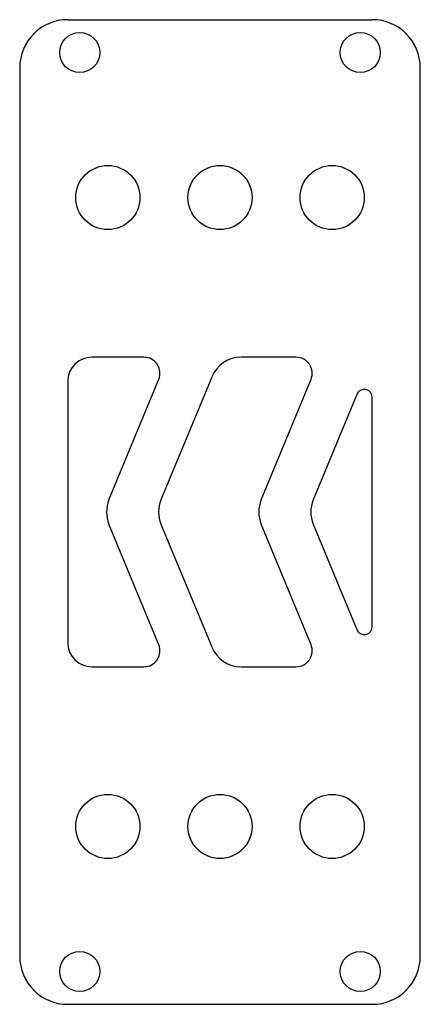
# Model space of a CAD drawing. Header units: millimetres. Extents: x 191 to 241, y 78 to 201.
import ezdxf

# ---------------------------------------------------------------- set-up
doc = ezdxf.new("R2010")
doc.units = ezdxf.units.MM

msp = doc.modelspace()

# ---------------------------------------------------------------- linework, layer by layer
at = {"color": 7, "linetype": 'Continuous', "lineweight": 25}
for p, q in [((196.9, 201.15), (234.9, 201.15)), ((190.9, 195.15), (190.9, 84.25)), ((240.9, 84.25), (240.9, 195.15)), ((206.41, 159.02), (199.9, 159.02)), ((225.41, 159.02), (218.57, 159.02)), ((202.04, 141.23), (208.26, 156.26)), ((214.88, 156.55), (208.53, 141.23)), ((221.04, 141.23), (227.26, 156.26)), ((196.9, 156.02), (196.9, 123.38)), ((232.98, 154.37), (227.53, 141.23)), ((234.9, 125.41), (234.9, 153.99)), ((208.26, 123.14), (202.04, 138.17)), ((208.53, 138.17), (214.88, 122.85)), ((227.26, 123.14), (221.04, 138.17)), ((227.53, 138.17), (232.98, 125.03)), ((199.9, 120.38), (206.41, 120.38)), ((218.57, 120.38), (225.41, 120.38)), ((196.9, 78.25), (234.9, 78.25))]:
    msp.add_line(p, q, dxfattribs=at)
for centre, radius in [((198.4, 197.05), 2.5), ((233.4, 197.05), 2.5), ((201.9, 178.95), 4), ((215.9, 178.95), 4), ((229.9, 178.95), 4), ((201.9, 100.45), 4), ((215.9, 100.45), 4), ((229.9, 100.45), 4), ((198.4, 82.35), 2.5), ((233.4, 82.35), 2.5)]:
    msp.add_circle(centre, radius, dxfattribs=at)
for centre, radius, start, end in [((196.9, 195.15), 6, 90, 180), ((234.9, 195.15), 6, 0, 90), ((199.9, 156.02), 3, 90, 180), ((206.41, 157.02), 2, 337.5076, 90), ((218.57, 155.02), 4, 90, 157.5076), ((225.41, 157.02), 2, 337.5076, 90), ((233.9, 153.99), 1, 0, 157.5076), ((205.74, 139.7), 4, 157.5076, 202.4924), ((212.23, 139.7), 4, 157.5076, 202.4924), ((224.74, 139.7), 4, 157.5076, 202.4924), ((231.23, 139.7), 4, 157.5076, 202.4924), ((233.9, 125.41), 1, 202.4924, 0), ((199.9, 123.38), 3, 180, 270), ((206.41, 122.38), 2, 270, 22.4924), ((225.41, 122.38), 2, 270, 22.4924), ((218.57, 124.38), 4, 202.4924, 270), ((196.9, 84.25), 6, 180, 270), ((234.9, 84.25), 6, 270, 0)]:
    msp.add_arc(centre, radius, start, end, dxfattribs=at)

doc.saveas('drawing.dxf')
